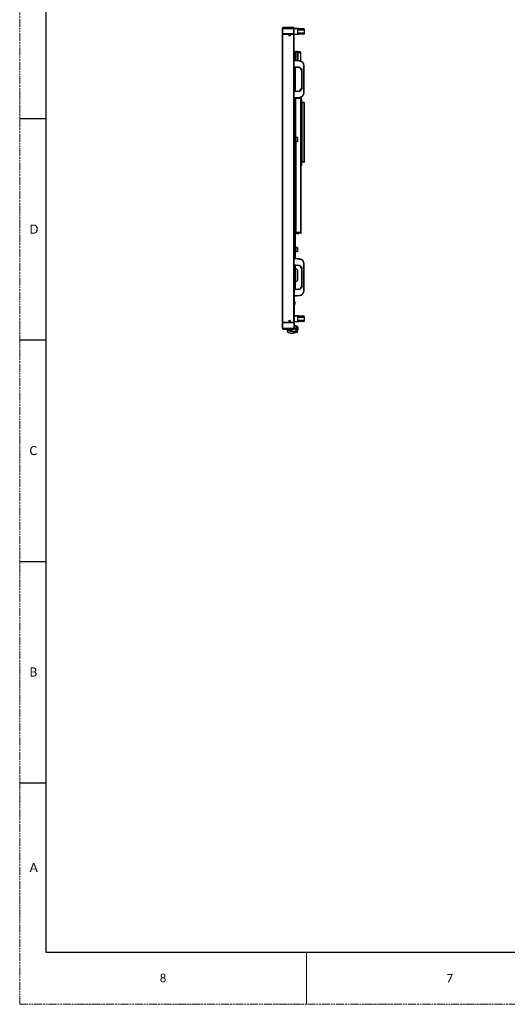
# Model space of a CAD drawing. Header units: millimetres. Extents: x -7199 to 1146, y -2825 to 3623.
# Tile 1 of 35: x -7199 to -5425, y -2825 to 759. Entities that reach past the tile are written whole.
import ezdxf

# ---------------------------------------------------------------- set-up
doc = ezdxf.new("R2010")
doc.units = ezdxf.units.MM
doc.header["$LTSCALE"] = 65.395
doc.linetypes.add('PHANTOM', pattern=[0.8, 0.45, -0.05, 0.1, -0.05, 0.1, -0.05])
doc.layers.get('0').update_dxf_attribs({"linetype": 'CONTINUOUS'})
for name, color, linetype in [('00_COMPONENTS', 7, 'CONTINUOUS'), ('02___PRT_ALL_AXES', 7, 'CONTINUOUS'), ('06___PRT_ALL_SURFS', 7, 'CONTINUOUS')]:
    doc.layers.add(name, color=color, linetype=linetype)
doc.styles.get("Standard").update_dxf_attribs({"font": 'calibril.ttf'})

msp = doc.modelspace()

# ---------------------------------------------------------------- linework, layer by layer
at = {"color": 7, "linetype": 'PHANTOM', "lineweight": 0}
for q in [(-7198.7, 3623.1), (1145.6, -2824.8)]:
    msp.add_line((-7198.7, -2824.8), q, dxfattribs=at)
msp.add_line((-7103.9, 3433.5), (-7103.9, -2635.1))
at = {"linetype": 'Continuous'}
for p, q in [((-6241.4, 706.7), (-6241.4, 731.2)), ((-6241.4, 731.2), (-6201.8, 731.2)), ((-6241.4, 726.7), (-6201.8, 726.7)), ((-6201.8, 706.7), (-6201.8, 731.2)), ((-6200.8, 728.4), (-6165.2, 725.9)), ((-6200.8, 726.9), (-6180.2, 725.5)), ((-6187.2, 708.8), (-6187.2, 722.6)), ((-6187.2, 722.6), (-6164.1, 722.6)), ((-6186.8, 709.3), (-6186.8, 722.1)), ((-6186.8, 722.1), (-6164.7, 722.1)), ((-6180.2, 725.5), (-6180.2, 722.6)), ((-6180.2, 725.5), (-6163.8, 724.4)), ((-6164.6, 722.1), (-6164.6, 709.3)), ((-6164.1, 722.6), (-6164.1, 708.8)), ((-6163.8, 724.4), (-6163.8, 706.9)), ((-6201.8, 706.7), (-6241.4, 706.7)), ((-6241.4, -343), (-6241.4, 706.2)), ((-6241.4, 706.2), (-6201.8, 706.2)), ((-6221.6, 706.7), (-6221.6, 706.2)), ((-6220.6, 706.2), (-6220.6, 706.7)), ((-6218, 702.2), (-6218, 701.1)), ((-6217.5, 702.9), (-6217.5, 700.5)), ((-6201.8, -343), (-6201.8, 706.2)), ((-6180.2, 705.9), (-6200.8, 704.4)), ((-6165.2, 705.4), (-6200.8, 702.9)), ((-6164.1, 708.8), (-6187.2, 708.8)), ((-6164.7, 709.3), (-6186.8, 709.3)), ((-6180.2, 708.8), (-6180.2, 705.9)), ((-6163.8, 706.9), (-6180.2, 705.9)), ((-6164.3, 706.9), (-6165.2, 706.8)), ((-6180.2, 608.6), (-6200.8, 610.4)), ((-6198.3, 610.2), (-6198.3, 638.1)), ((-6188.8, 643.1), (-6194.1, 642.6)), ((-6188.8, 639.1), (-6194.1, 638.6)), ((-6194.1, 609.9), (-6194.1, 638.6)), ((-6188.8, 609.4), (-6188.8, 643.1)), ((-6188.3, 642.6), (-6188.8, 642.6)), ((-6188.3, 639.2), (-6188.8, 639.2)), ((-6188.3, 609.3), (-6188.3, 643.1)), ((-6188.3, 643.1), (-6180.9, 642.5)), ((-6188.3, 639.2), (-6187.6, 639.1)), ((-6187.6, 639.1), (-6187.6, 609.3)), ((-6177.3, 638.5), (-6177.3, 608.1)), ((-6180.2, 607.1), (-6200.8, 608.9)), ((-6200.8, 588.4), (-6200.8, 589.3)), ((-6200.8, 588), (-6184.5, 586.5)), ((-6200.8, 586.4), (-6184.7, 585)), ((-6165.2, 493.2), (-6165.2, 590.7)), ((-6165.2, 590.7), (-6163.8, 590.7)), ((-6163.8, 493.2), (-6163.8, 590.7)), ((-6173.8, 573.1), (-6173.8, 510.8)), ((-6172.2, 573.1), (-6173.8, 573.1)), ((-6172.2, 573.1), (-6172.2, 510.8)), ((-6172.2, 510.8), (-6173.8, 510.8)), ((-6184.7, 498.8), (-6200.8, 497.4)), ((-6184.5, 497.3), (-6200.8, 495.9)), ((-6200.8, 474.9), (-6180.2, 476.7)), ((-6200.8, 473.4), (-6180.2, 475.2)), ((-6195.7, 473.9), (-6195.7, 345.1)), ((-6176.4, 472.1), (-6195.7, 472.1)), ((-6194.7, 329.6), (-6194.7, 473.1)), ((-6176.4, 473.1), (-6194.7, 473.1)), ((-6176.4, -16.5), (-6176.4, 473.1)), ((-6174.4, -16.5), (-6174.4, 471.1)), ((-6173.6, 469.9), (-6174.4, 469.9)), ((-6173.6, 466.9), (-6174.4, 466.9)), ((-6173.6, 469.9), (-6173.6, 227.1)), ((-6165.2, 493.2), (-6163.8, 493.2)), ((-6164.8, 456), (-6173.6, 456)), ((-6172.8, 456.3), (-6172.8, 457.1)), ((-6164.8, 457.1), (-6172.8, 457.1)), ((-6164.8, 456.3), (-6172.8, 456.3)), ((-6172.8, 456), (-6172.8, 241)), ((-6164.8, 456.3), (-6164.8, 457.1)), ((-6164.8, 456), (-6164.8, 241)), ((-6163.2, 241.5), (-6163.2, 455.5)), ((-6196.6, 345.1), (-6195.6, 345.1)), ((-6196.6, 325.1), (-6195.6, 325.1)), ((-6195.6, -110.7), (-6195.6, 345.1)), ((-6188.7, 329.6), (-6195.6, 329.6)), ((-6189.7, 313.6), (-6189.7, 329.6)), ((-6188.7, 329.6), (-6188.7, 313.6)), ((-6188.7, 313.6), (-6195.6, 313.6)), ((-6194.7, 313.6), (-6194.7, -16.5)), ((-6173.6, 230.1), (-6174.4, 230.1)), ((-6173.6, 227.1), (-6174.4, 227.1)), ((-6164.8, 241), (-6173.6, 241)), ((-6172.8, 240.7), (-6172.8, 239.9)), ((-6164.8, 240.7), (-6172.8, 240.7)), ((-6164.8, 239.9), (-6172.8, 239.9)), ((-6164.8, 240.7), (-6164.8, 239.9)), ((-6174.4, -16.5), (-6195.6, -16.5)), ((-6176.4, -17.5), (-6195.6, -17.5)), ((-6176.4, -18.5), (-6195.6, -18.5)), ((-6195.6, -19), (-6182.9, -19)), ((-6194.4, -20.7), (-6194.4, -20.7)), ((-6191.8, -20), (-6191.8, -20)), ((-6189, -19.6), (-6189, -19.7)), ((-6186.9, -19.4), (-6186.8, -19)), ((-6186.7, -19.4), (-6186.9, -19.4)), ((-6186.9, -19.4), (-6186.9, -19.6)), ((-6186.7, -19.4), (-6186.6, -19)), ((-6182.9, -16.5), (-6182.9, -17.5)), ((-6182.9, -18.5), (-6182.9, -19)), ((-6182.4, -17.5), (-6182.4, -16.5)), ((-6176.4, -16.5), (-6176.4, -17.5)), ((-6176.4, -18.5), (-6176.4, -17.5)), ((-6188.7, -70.4), (-6195.6, -70.4)), ((-6189.7, -86.4), (-6189.7, -70.4)), ((-6188.7, -70.4), (-6188.7, -86.4)), ((-6196.6, -94.9), (-6195.6, -94.9)), ((-6188.7, -86.4), (-6195.6, -86.4)), ((-6180.2, -112.1), (-6200.8, -110.3)), ((-6180.2, -113.6), (-6200.8, -111.8)), ((-6200.8, -132.7), (-6184.5, -134.2)), ((-6200.8, -134.3), (-6184.7, -135.7)), ((-6165.2, -130), (-6163.8, -130)), ((-6165.2, -227.5), (-6165.2, -130)), ((-6163.8, -227.5), (-6163.8, -130)), ((-6188.9, -152.5), (-6196.6, -144.7)), ((-6188.9, -152.5), (-6196.6, -144.7)), ((-6188.9, -153.2), (-6196.6, -145.4)), ((-6189.2, -152.9), (-6188.9, -152.5)), ((-6188.9, -152.5), (-6188.9, -152.5)), ((-6188.9, -153.2), (-6188.9, -189.6)), ((-6188.3, -188.9), (-6188.3, -153.9)), ((-6172.2, -147.6), (-6173.8, -147.6)), ((-6173.8, -147.6), (-6173.8, -209.9)), ((-6172.2, -147.6), (-6172.2, -209.9)), ((-6188.9, -189.6), (-6196.6, -197.4)), ((-6188.9, -190.3), (-6196.6, -198.1)), ((-6189.2, -190), (-6188.9, -190.3)), ((-6172.2, -209.9), (-6173.8, -209.9)), ((-6184.7, -221.9), (-6200.8, -223.3)), ((-6184.5, -223.4), (-6200.8, -224.8)), ((-6200.8, -225.2), (-6200.8, -226.1)), ((-6200.8, -245.8), (-6180.2, -244)), ((-6200.8, -247.3), (-6180.2, -245.5)), ((-6165.2, -227.5), (-6163.8, -227.5)), ((-6200.5, -270.2), (-6200.8, -270.2)), ((-6200.5, -275.2), (-6200.8, -275.2)), ((-6200.5, -270.2), (-6200.5, -275.2)), ((-6199.7, -278.1), (-6199.7, -267.2)), ((-6198.3, -266.9), (-6199.2, -266.9)), ((-6199.2, -278.4), (-6199.2, -266.9)), ((-6198.3, -278.4), (-6199.2, -278.4)), ((-6198.3, -278.4), (-6198.3, -266.9)), ((-6198, -278.3), (-6198, -267)), ((-6197.7, -277.9), (-6197.7, -267.4)), ((-6197.6, -267.7), (-6197.6, -277.6)), ((-6200.8, -317.3), (-6165.2, -319.8)), ((-6200.8, -318.8), (-6180.2, -320.2)), ((-6180.2, -320.2), (-6163.8, -321.3)), ((-6180.2, -320.2), (-6180.2, -323.1)), ((-6163.8, -321.3), (-6163.8, -338.8)), ((-6241.4, -343), (-6201.8, -343)), ((-6201.8, -343.5), (-6241.4, -343.5)), ((-6241.4, -368), (-6241.4, -343.5)), ((-6220.6, -343.5), (-6220.6, -343)), ((-6218, -338), (-6218, -339.1)), ((-6217.5, -337.3), (-6217.5, -339.7)), ((-6201.8, -343.5), (-6201.8, -368)), ((-6180.2, -339.8), (-6200.8, -341.3)), ((-6165.2, -340.3), (-6200.8, -342.8)), ((-6191.4, -356.1), (-6200.8, -356.1)), ((-6199.8, -356.1), (-6199.8, -367.1)), ((-6199.5, -356.1), (-6199.5, -367.1)), ((-6192, -367.1), (-6192, -356.1)), ((-6191.4, -356.1), (-6191.4, -372)), ((-6187.2, -323.1), (-6164.1, -323.1)), ((-6187.2, -336.9), (-6187.2, -323.1)), ((-6164.1, -336.9), (-6187.2, -336.9)), ((-6186.8, -323.6), (-6164.7, -323.6)), ((-6186.8, -336.4), (-6186.8, -323.6)), ((-6164.7, -336.4), (-6186.8, -336.4)), ((-6180.2, -336.9), (-6180.2, -339.8)), ((-6163.8, -338.8), (-6180.2, -339.8)), ((-6164.6, -323.6), (-6164.6, -336.4)), ((-6164.1, -323.1), (-6164.1, -336.9)), ((-6241.4, -363.5), (-6201.8, -363.5)), ((-6241.4, -368), (-6201.8, -368)), ((-6224.4, -377.7), (-6224.9, -368)), ((-6224.4, -369.6), (-6224.5, -369.8)), ((-6224.4, -369.6), (-6224.4, -368)), ((-6189.4, -379.6), (-6202.8, -379.6)), ((-6202.8, -379.6), (-6202.8, -379.6)), ((-6199.8, -359.1), (-6200.8, -359.1)), ((-6199.8, -364.1), (-6200.8, -364.1)), ((-6200.8, -367.1), (-6200.8, -366.2)), ((-6191.4, -367.1), (-6200.8, -367.1)), ((-6198, -374.9), (-6198, -376.2)), ((-6198, -376.2), (-6198, -376.5)), ((-6197.4, -369.2), (-6197.4, -367.1)), ((-6197.4, -369.2), (-6192.4, -369.2)), ((-6197, -375), (-6197, -375)), ((-6192.4, -367.1), (-6192.4, -372)), ((-6192.4, -368.1), (-6191.4, -368.1)), ((-6191.4, -369), (-6192.4, -369)), ((-6191.5, -372), (-6192.4, -372)), ((-6191.7, -374.7), (-6192.1, -375)), ((-6191.8, -376.5), (-6191.8, -376.6)), ((-6189.2, -376.9), (-6191.8, -377.3)), ((-6190.9, -358.5), (-6191.5, -375)), ((-6191.5, -374.3), (-6191.5, -372)), ((-6191.5, -375), (-6191.5, -376.7)), ((-6191.5, -376.3), (-6191.5, -376.3)), ((-6188.4, -358.5), (-6191.4, -358.5)), ((-6191.4, -364.8), (-6191.1, -364.8)), ((-6191.4, -365.5), (-6191.1, -365.5)), ((-6188.3, -359.6), (-6190.9, -359.6)), ((-6189.2, -376.9), (-6188.3, -359.6)), ((-6188.4, -378.6), (-6187.4, -359.6)), ((-6187.5, -369.7), (-6187.3, -365.2)), ((-6187.5, -369.7), (-6187.5, -370.9)), ((-6187.5, -370.9), (-6187.5, -369.7)), ((-6187.3, -365.2), (-6187.1, -360)), ((-6187.3, -364.9), (-6187.3, -363.7)), ((-6187.2, -360.9), (-6187.1, -360.2)), ((-6186.7, -360.2), (-6186.7, -370.2))]:
    msp.add_line(p, q, dxfattribs=at)
at = {"color": 7, "linetype": 'Continuous'}
for p, q in [((-7198.7, 399.2), (-7103.9, 399.2)), ((-7198.7, -406.8), (-7103.9, -406.8)), ((-7198.7, -1212.8), (-7103.9, -1212.8)), ((-7198.7, -2018.8), (-7103.9, -2018.8)), ((-7103.9, -2635.1), (1050.8, -2635.1))]:
    msp.add_line(p, q, dxfattribs=at)
at = {"color": 7, "linetype": 'Continuous', "lineweight": 0}
msp.add_line((-6155.7, -2635.1), (-6155.7, -2824.8), dxfattribs=at)
at = {"linetype": 'Continuous'}
for points in [[(-6180.2, 725.5), (-6178.7, 725.4), (-6177.3, 725.3)], [(-6177.2, 706.1), (-6178.7, 706), (-6180.2, 705.9)], [(-6163.8, 706.9), (-6163.8, 706.9), (-6164, 706.9)], [(-6180.2, -320.2), (-6178.7, -320.3), (-6177.3, -320.4), (-6175.9, -320.5), (-6173.2, -320.6)], [(-6173.2, -320.6), (-6171.9, -320.7), (-6170.7, -320.8), (-6169.6, -320.9), (-6168.6, -320.9), (-6167.6, -321), (-6166.8, -321.1), (-6166, -321.1), (-6165.3, -321.1), (-6164.8, -321.2)], [(-6177.2, -339.6), (-6178.7, -339.7), (-6180.2, -339.8)], [(-6163.8, -338.8), (-6163.8, -338.8), (-6164, -338.8)], [(-6187.3, -363.7), (-6187.2, -363.4), (-6187.2, -363), (-6187.2, -362.7), (-6187.2, -362.3), (-6187.2, -361.7)], [(-6187.2, -361.7), (-6187.2, -361.4), (-6187.2, -361.1), (-6187.2, -360.9)]]:
    msp.add_lwpolyline(points, dxfattribs=at)
for centre, radius in [((-6216.6, 701.7), 3), ((-6216.6, 701.7), 1.6), ((-6216.6, 701.7), 1.5), ((-6216.6, -338.5), 3), ((-6216.6, -338.5), 1.6), ((-6216.6, -338.5), 1.5)]:
    msp.add_circle(centre, radius, dxfattribs=at)
for centre, radius, start, end in [((-6165.3, 724.4), 1.5, 0, 86), ((-6164.7, 722.6), 0.529, 270.0122, 282.0967), ((-6165.3, 706.9), 1.5, 274, 360), ((-6164.7, 708.8), 0.529, 77.9033, 89.9878), ((-6193.8, 638.1), 4.5, 95, 180), ((-6194.2, 610.7), 28, 93.285, 93.5499), ((-6181.3, 638.5), 4, 0, 85), ((-6185.8, 573.1), 12, 0, 85), ((-6181.8, 590.7), 18, 0, 85), ((-6185.8, 510.8), 12, 275, 0), ((-6194.7, 474.1), 2, 240, 270), ((-6194.7, 474.1), 1, 191.6564, 270), ((-6181.8, 493.2), 18, 275, 0), ((-6176.4, 471.1), 2, 0, 90), ((-6176.4, 471.1), 1, 54.2081, 90), ((-6172.8, 457.9), 0.8, 180, 270), ((-6172.8, 457.9), 1.6, 240, 270), ((-6164.8, 455.5), 1.6, 0, 90), ((-6164.8, 455.5), 0.8, 27.1968, 90), ((-6172.8, 239.1), 1.6, 90, 120), ((-6172.8, 239.1), 0.8, 90, 180), ((-6164.8, 241.5), 1.6, 270, 0), ((-6164.8, 241.5), 0.8, 270, 332.8032), ((-6187.6, -41.5), 22.2, 88.1626, 111.3925), ((-6187.6, -41.5), 22, 88.1626, 111.5975), ((-6187.6, -41.5), 21.9, 108.1352, 111.6047), ((-6187.6, -41.5), 21.9, 93.6981, 101.08), ((-6186.9, -19.4), 0.2, 268.1626, 358.3145), ((-6182.9, -18.5), 0.5, 270, 0), ((-6176.4, -16.5), 2, 270, 0), ((-6176.4, -16.5), 1, 270, 0), ((-6185.8, -147.6), 12, 0, 85), ((-6181.8, -130), 18, 0, 85), ((-6190.3, -153.9), 2, 0, 45), ((-6190.3, -153.9), 2, 0, 45), ((-6190.3, -188.9), 2, 315, 0), ((-6185.8, -209.9), 12, 275, 0), ((-6181.8, -227.5), 18, 275, 0), ((-6185.6, -272.7), 15.1, 158.9375, 170.4753), ((-6185.6, -272.7), 15.1, 189.5247, 201.0625), ((-6199.2, -267.4), 0.5, 90, 158.9375), ((-6199.2, -277.9), 0.5, 201.0625, 270), ((-6198.3, -267.2), 0.3, 38.7877, 90), ((-6198.3, -278.1), 0.3, 270, 321.2123), ((-6205, -272.7), 9, 35.5145, 38.7877), ((-6205, -272.7), 9, 321.2123, 324.4855), ((-6198.1, -267.7), 0.5, 0, 35.5145), ((-6198.1, -277.6), 0.5, 324.4855, 0), ((-6165.3, -321.3), 1.5, 0, 86), ((-6165.3, -338.8), 1.5, 274, 360), ((-6164.7, -323.1), 0.529, 270.0122, 282.0967), ((-6164.7, -336.9), 0.529, 77.9033, 89.9878), ((-6569.4, -392.5), 345.5, 3.3109, 3.774), ((-6194.4, -306.4), 70.2, 244.6615, 267.0572), ((-6194.4, -306.3), 70, 244.694, 267.0561), ((-6224.1, -377.7), 0.3, 183, 239.2745), ((-6193.8, -306.7), 68.4, 243.8147, 245.1199), ((-6193.7, -306.6), 68.5, 245.1197, 245.4383), ((-6193.7, -306.5), 68.5, 245.4385, 247.1299), ((-6193.7, -306.5), 68.6, 247.1298, 247.3304), ((-6193.7, -306.5), 68.6, 247.3305, 248.9959), ((-6193.7, -306.4), 68.6, 248.9959, 249.1602), ((-6193.7, -306.4), 68.6, 249.1602, 250.8638), ((-6193.7, -306.5), 68.6, 250.8639, 251.1745), ((-6193.7, -306.5), 68.5, 251.1744, 252.8468), ((-6193.7, -306.5), 68.5, 252.8536, 266.4432), ((-6193.7, -306.4), 68.6, 266.4474, 267.2144), ((-6196.2, -382.6), 3, 90, 112.7584), ((-6193.7, -306.6), 68.5, 267.2594, 271.8924), ((-6191.8, -376.2), 0.3, 274.7843, 356.9998), ((-6191.8, -376.3), 0.3, 276.6712, 356.9996), ((-6191.4, -376.2), 0.532, 222.7874, 233.4219), ((-6192, -374.3), 0.5, 303.6901, 0), ((-6191.8, -376.3), 0.3, 292.0725, 357.0081), ((-6189.4, -378.6), 1, 270, 357), ((-6188.4, -359.5), 1, 357, 90), ((-6187.5, -371.4), 0.5, 90, 177), ((-6187, -359), 0.5, 200.1038, 248.4275), ((-6187.5, -370.2), 0.75, 270, 0), ((-6187.5, -360.2), 0.75, 0, 68.4275)]:
    msp.add_arc(centre, radius, start, end, dxfattribs=at)
for points, knots in [([(-6186.8, 722.1), (-6186.8, 722.1), (-6186.8, 722.1), (-6186.8, 722.2), (-6186.9, 722.2), (-6186.9, 722.3), (-6187.1, 722.4), (-6187.2, 722.5), (-6187.2, 722.6)], [0, 0, 0, 0, 0.037547, 0.118227, 0.23063, 0.364321, 0.669672, 1, 1, 1, 1]), ([(-6180.2, 727), (-6180.2, 727), (-6180.2, 726.9), (-6180.2, 726.9), (-6180.2, 726.7), (-6180.1, 726.5), (-6180.1, 726.3), (-6180.2, 726), (-6180.2, 725.7), (-6180.2, 725.5)], [0, 0, 0, 0, 0.025354, 0.08381, 0.176267, 0.299838, 0.449934, 0.621041, 1, 1, 1, 1]), ([(-6180.2, 722.6), (-6180.2, 722.5), (-6180.2, 722.4), (-6180.2, 722.3), (-6180.2, 722.2), (-6180.2, 722.1), (-6180.2, 722.1), (-6180.2, 722.1), (-6180.2, 722.1)], [0, 0, 0, 0, 0.378484, 0.699843, 0.823435, 0.916104, 0.974608, 1, 1, 1, 1]), ([(-6164.6, 722.1), (-6164.5, 722.1), (-6164.3, 722.3), (-6164.1, 722.5), (-6164.1, 722.6)], [0, 0, 0, 0, 0.546839, 1, 1, 1, 1]), ([(-6186.8, 709.3), (-6186.8, 709.3), (-6186.8, 709.3), (-6186.8, 709.2), (-6186.9, 709.2), (-6186.9, 709.1), (-6187.1, 708.9), (-6187.2, 708.8), (-6187.2, 708.8)], [0, 0, 0, 0, 0.037547, 0.118227, 0.23063, 0.364321, 0.669672, 1, 1, 1, 1]), ([(-6180.2, 708.8), (-6180.2, 708.8), (-6180.2, 709), (-6180.2, 709.1), (-6180.2, 709.2), (-6180.2, 709.2), (-6180.2, 709.3), (-6180.2, 709.3), (-6180.2, 709.3)], [0, 0, 0, 0, 0.378484, 0.699843, 0.823435, 0.916104, 0.974608, 1, 1, 1, 1]), ([(-6180.2, 704.4), (-6180.2, 704.4), (-6180.2, 704.4), (-6180.2, 704.5), (-6180.2, 704.6), (-6180.1, 704.8), (-6180.1, 705.1), (-6180.2, 705.4), (-6180.2, 705.7), (-6180.2, 705.9)], [0, 0, 0, 0, 0.025354, 0.08381, 0.176267, 0.299838, 0.449934, 0.621041, 1, 1, 1, 1]), ([(-6164.6, 709.3), (-6164.5, 709.2), (-6164.3, 709.1), (-6164.1, 708.9), (-6164.1, 708.8)], [0, 0, 0, 0, 0.546839, 1, 1, 1, 1]), ([(-6198.3, 638.1), (-6198.3, 638.2), (-6198.2, 638.2), (-6198.2, 638.2), (-6198.2, 638.2), (-6198.1, 638.3), (-6197.9, 638.3), (-6197.6, 638.4), (-6197.3, 638.5), (-6196.7, 638.5), (-6196.3, 638.6), (-6195.9, 638.6)], [0, 0, 0, 0, 0.01477, 0.033064, 0.057666, 0.089375, 0.174605, 0.288936, 0.431058, 0.598831, 1, 1, 1, 1]), ([(-6195.8, 638.6), (-6195.7, 638.6), (-6195.1, 638.6), (-6194.6, 638.6), (-6194.1, 638.6)], [0, 0, 0, 0, 0.238257, 1, 1, 1, 1]), ([(-6194.3, 640.6), (-6194.3, 640.9), (-6194.3, 641.3), (-6194.3, 641.8), (-6194.3, 642.1), (-6194.3, 642.3), (-6194.2, 642.4), (-6194.2, 642.5), (-6194.2, 642.6), (-6194.2, 642.6), (-6194.1, 642.6)], [0, 0, 0, 0, 0.40542, 0.574801, 0.718061, 0.832919, 0.917778, 0.948776, 0.972312, 1, 1, 1, 1]), ([(-6194.1, 638.6), (-6194.2, 638.8), (-6194.2, 639.5), (-6194.3, 640.1), (-6194.3, 640.6)], [0, 0, 0, 0, 0.260789, 1, 1, 1, 1]), ([(-6187.6, 643.1), (-6187.6, 643.1), (-6187.6, 643.1), (-6187.6, 643), (-6187.6, 643), (-6187.5, 642.9), (-6187.5, 642.7), (-6187.5, 642.4), (-6187.5, 641.9), (-6187.5, 641.3), (-6187.5, 640.6), (-6187.6, 639.9), (-6187.6, 639.4), (-6187.6, 639.1)], [0, 0, 0, 0, 0.009674, 0.01693, 0.02619, 0.051085, 0.08464, 0.176984, 0.300374, 0.450348, 0.621324, 0.806865, 1, 1, 1, 1]), ([(-6187.6, 639.1), (-6186.9, 639.1), (-6185.4, 639), (-6183.3, 638.9), (-6181.5, 638.8), (-6180, 638.7), (-6178.9, 638.6), (-6178.2, 638.6), (-6177.9, 638.6), (-6177.6, 638.5), (-6177.4, 638.5), (-6177.3, 638.5), (-6177.3, 638.5), (-6177.3, 638.5)], [0, 0, 0, 0, 0.216817, 0.420469, 0.600873, 0.749932, 0.863532, 0.906854, 0.941458, 0.96768, 0.985905, 0.996543, 1, 1, 1, 1]), ([(-6184.5, 586.5), (-6184.5, 586.3), (-6184.5, 586.1), (-6184.6, 585.7), (-6184.6, 585.5), (-6184.6, 585.3), (-6184.7, 585.2), (-6184.7, 585.1), (-6184.7, 585), (-6184.7, 585)], [0, 0, 0, 0, 0.379516, 0.551228, 0.701945, 0.825995, 0.918612, 0.976634, 1, 1, 1, 1]), ([(-6184.5, 586.5), (-6182.8, 586.4), (-6179.5, 585.5), (-6175.5, 582.4), (-6172.8, 578.1), (-6172.2, 574.7), (-6172.2, 573.1)], [0, 0, 0, 0, 0.24972, 0.499602, 0.749704, 1, 1, 1, 1]), ([(-6180.2, 607.1), (-6180.2, 607.3), (-6180.2, 607.6), (-6180.2, 608), (-6180.1, 608.2), (-6180.1, 608.4), (-6180.2, 608.5), (-6180.2, 608.6), (-6180.2, 608.6), (-6180.2, 608.6)], [0, 0, 0, 0, 0.380393, 0.552089, 0.702622, 0.826415, 0.918791, 0.976653, 1, 1, 1, 1]), ([(-6165.2, 590.7), (-6165.2, 592.7), (-6165.9, 596.8), (-6169.2, 602.1), (-6174.2, 605.8), (-6178.2, 607), (-6180.2, 607.1)], [0, 0, 0, 0, 0.250247, 0.500356, 0.750254, 1, 1, 1, 1]), ([(-6172.2, 510.8), (-6172.2, 509.1), (-6172.8, 505.8), (-6175.5, 501.5), (-6179.5, 498.4), (-6182.8, 497.5), (-6184.5, 497.3)], [0, 0, 0, 0, 0.250247, 0.500342, 0.750231, 1, 1, 1, 1]), ([(-6184.5, 497.3), (-6184.5, 497.5), (-6184.5, 497.8), (-6184.6, 498.2), (-6184.6, 498.4), (-6184.6, 498.6), (-6184.7, 498.7), (-6184.7, 498.8), (-6184.7, 498.8), (-6184.7, 498.8)], [0, 0, 0, 0, 0.379516, 0.551228, 0.701945, 0.825995, 0.918612, 0.976634, 1, 1, 1, 1]), ([(-6180.2, 476.7), (-6178.2, 476.9), (-6174.2, 478), (-6169.2, 481.8), (-6165.9, 487), (-6165.2, 491.1), (-6165.2, 493.2)], [0, 0, 0, 0, 0.249724, 0.499618, 0.749728, 1, 1, 1, 1]), ([(-6180.2, 476.7), (-6180.2, 476.5), (-6180.2, 476.3), (-6180.2, 475.9), (-6180.1, 475.7), (-6180.1, 475.5), (-6180.2, 475.4), (-6180.2, 475.3), (-6180.2, 475.2), (-6180.2, 475.2)], [0, 0, 0, 0, 0.380393, 0.552089, 0.702622, 0.826415, 0.918791, 0.976653, 1, 1, 1, 1]), ([(-6176.4, 472.1), (-6176.3, 472.1), (-6176.1, 472), (-6175.9, 471.9), (-6175.8, 471.9)], [0, 0, 0, 0, 0.253149, 1, 1, 1, 1]), ([(-6175.8, 471.9), (-6175.6, 471.8), (-6175.3, 471.7), (-6175, 471.6), (-6174.8, 471.5), (-6174.6, 471.4), (-6174.5, 471.3), (-6174.4, 471.2), (-6174.4, 471.1), (-6174.4, 471.1)], [0, 0, 0, 0, 0.358062, 0.514777, 0.65236, 0.768735, 0.86331, 0.938106, 1, 1, 1, 1]), ([(-6164.8, 456), (-6164.7, 456), (-6164.5, 455.9), (-6164.2, 455.9), (-6164.1, 455.9)], [0, 0, 0, 0, 0.258138, 1, 1, 1, 1]), ([(-6164.1, 455.9), (-6163.9, 455.8), (-6163.8, 455.8), (-6163.5, 455.7), (-6163.4, 455.7), (-6163.3, 455.6), (-6163.2, 455.6), (-6163.2, 455.5), (-6163.2, 455.5)], [0, 0, 0, 0, 0.382214, 0.544563, 0.684082, 0.798922, 0.888394, 1, 1, 1, 1]), ([(-6164.8, 241), (-6164.7, 241), (-6164.5, 241), (-6164.2, 241.1), (-6164.1, 241.1)], [0, 0, 0, 0, 0.258138, 1, 1, 1, 1]), ([(-6164.1, 241.1), (-6163.9, 241.1), (-6163.8, 241.2), (-6163.5, 241.3), (-6163.4, 241.3), (-6163.3, 241.3), (-6163.2, 241.4), (-6163.2, 241.4), (-6163.2, 241.5)], [0, 0, 0, 0, 0.382214, 0.544563, 0.684082, 0.798922, 0.888394, 1, 1, 1, 1]), ([(-6176.4, -17.5), (-6176.2, -17.4), (-6176, -17.3), (-6175.7, -17.1), (-6175.5, -16.9), (-6175.4, -16.8), (-6175.4, -16.6), (-6175.4, -16.6), (-6175.4, -16.5)], [0, 0, 0, 0, 0.312601, 0.592696, 0.71328, 0.819587, 0.913512, 1, 1, 1, 1]), ([(-6176.4, -17.5), (-6176.3, -17.5), (-6176.1, -17.4), (-6175.9, -17.4), (-6175.8, -17.3)], [0, 0, 0, 0, 0.253135, 1, 1, 1, 1]), ([(-6184.5, -134.2), (-6184.5, -134.4), (-6184.5, -134.6), (-6184.6, -135), (-6184.6, -135.2), (-6184.6, -135.4), (-6184.7, -135.5), (-6184.7, -135.6), (-6184.7, -135.7), (-6184.7, -135.7)], [0, 0, 0, 0, 0.379516, 0.551228, 0.701945, 0.825995, 0.918612, 0.976634, 1, 1, 1, 1]), ([(-6184.5, -134.2), (-6182.8, -134.3), (-6179.5, -135.2), (-6175.5, -138.3), (-6172.8, -142.6), (-6172.2, -146), (-6172.2, -147.6)], [0, 0, 0, 0, 0.249719, 0.499601, 0.749703, 1, 1, 1, 1]), ([(-6180.2, -113.6), (-6180.2, -113.4), (-6180.2, -113.1), (-6180.2, -112.7), (-6180.1, -112.5), (-6180.1, -112.3), (-6180.2, -112.2), (-6180.2, -112.1), (-6180.2, -112.1), (-6180.2, -112.1)], [0, 0, 0, 0, 0.380393, 0.552089, 0.702622, 0.826415, 0.918791, 0.976653, 1, 1, 1, 1]), ([(-6165.2, -130), (-6165.2, -128), (-6165.9, -123.9), (-6169.2, -118.6), (-6174.2, -114.9), (-6178.2, -113.7), (-6180.2, -113.6)], [0, 0, 0, 0, 0.250247, 0.500356, 0.750254, 1, 1, 1, 1]), ([(-6188.9, -153.2), (-6188.8, -153.3), (-6188.6, -153.4), (-6188.5, -153.5), (-6188.3, -153.7), (-6188.3, -153.9), (-6188.3, -153.9)], [0, 0, 0, 0, 0.320516, 0.589148, 0.809983, 1, 1, 1, 1]), ([(-6188.9, -189.6), (-6188.8, -189.6), (-6188.6, -189.5), (-6188.5, -189.3), (-6188.3, -189.1), (-6188.3, -189), (-6188.3, -188.9)], [0, 0, 0, 0, 0.320516, 0.589148, 0.809983, 1, 1, 1, 1]), ([(-6172.2, -209.9), (-6172.2, -211.6), (-6172.8, -214.9), (-6175.5, -219.2), (-6179.5, -222.3), (-6182.8, -223.2), (-6184.5, -223.4)], [0, 0, 0, 0, 0.250246, 0.500341, 0.750231, 1, 1, 1, 1]), ([(-6184.5, -223.4), (-6184.5, -223.2), (-6184.5, -222.9), (-6184.6, -222.5), (-6184.6, -222.3), (-6184.6, -222.1), (-6184.7, -222), (-6184.7, -221.9), (-6184.7, -221.9), (-6184.7, -221.9)], [0, 0, 0, 0, 0.379516, 0.551228, 0.701945, 0.825995, 0.918612, 0.976634, 1, 1, 1, 1]), ([(-6180.2, -244), (-6178.2, -243.8), (-6174.2, -242.7), (-6169.2, -238.9), (-6165.9, -233.7), (-6165.2, -229.6), (-6165.2, -227.5)], [0, 0, 0, 0, 0.249724, 0.499618, 0.749728, 1, 1, 1, 1]), ([(-6180.2, -244), (-6180.2, -244.2), (-6180.2, -244.4), (-6180.2, -244.8), (-6180.1, -245), (-6180.1, -245.2), (-6180.2, -245.3), (-6180.2, -245.4), (-6180.2, -245.5), (-6180.2, -245.5)], [0, 0, 0, 0, 0.380393, 0.552089, 0.702622, 0.826415, 0.918791, 0.976653, 1, 1, 1, 1]), ([(-6180.2, -318.7), (-6180.2, -318.7), (-6180.2, -318.8), (-6180.2, -318.8), (-6180.2, -319), (-6180.1, -319.2), (-6180.1, -319.4), (-6180.2, -319.7), (-6180.2, -320), (-6180.2, -320.2)], [0, 0, 0, 0, 0.025354, 0.08381, 0.176267, 0.299838, 0.449934, 0.621041, 1, 1, 1, 1]), ([(-6186.8, -323.6), (-6186.8, -323.6), (-6186.8, -323.6), (-6186.8, -323.5), (-6186.9, -323.5), (-6186.9, -323.4), (-6187.1, -323.3), (-6187.2, -323.2), (-6187.2, -323.1)], [0, 0, 0, 0, 0.037547, 0.118227, 0.23063, 0.364321, 0.669672, 1, 1, 1, 1]), ([(-6186.8, -336.4), (-6186.8, -336.4), (-6186.8, -336.4), (-6186.8, -336.5), (-6186.9, -336.5), (-6186.9, -336.6), (-6187.1, -336.8), (-6187.2, -336.9), (-6187.2, -336.9)], [0, 0, 0, 0, 0.037547, 0.118227, 0.23063, 0.364321, 0.669672, 1, 1, 1, 1]), ([(-6180.2, -323.1), (-6180.2, -323.2), (-6180.2, -323.3), (-6180.2, -323.4), (-6180.2, -323.5), (-6180.2, -323.6), (-6180.2, -323.6), (-6180.2, -323.6), (-6180.2, -323.6)], [0, 0, 0, 0, 0.378484, 0.699843, 0.823435, 0.916104, 0.974608, 1, 1, 1, 1]), ([(-6180.2, -336.9), (-6180.2, -336.9), (-6180.2, -336.7), (-6180.2, -336.6), (-6180.2, -336.5), (-6180.2, -336.5), (-6180.2, -336.4), (-6180.2, -336.4), (-6180.2, -336.4)], [0, 0, 0, 0, 0.378484, 0.699843, 0.823435, 0.916104, 0.974608, 1, 1, 1, 1]), ([(-6180.2, -341.3), (-6180.2, -341.3), (-6180.2, -341.3), (-6180.2, -341.2), (-6180.2, -341.1), (-6180.1, -340.9), (-6180.1, -340.6), (-6180.2, -340.3), (-6180.2, -340), (-6180.2, -339.8)], [0, 0, 0, 0, 0.025354, 0.08381, 0.176267, 0.299838, 0.449934, 0.621041, 1, 1, 1, 1]), ([(-6164.6, -323.6), (-6164.5, -323.6), (-6164.3, -323.4), (-6164.1, -323.2), (-6164.1, -323.1)], [0, 0, 0, 0, 0.546839, 1, 1, 1, 1]), ([(-6164.6, -336.4), (-6164.5, -336.5), (-6164.3, -336.6), (-6164.1, -336.8), (-6164.1, -336.9)], [0, 0, 0, 0, 0.546839, 1, 1, 1, 1]), ([(-6224.8, -369.5), (-6224.8, -369.6), (-6224.8, -369.7), (-6224.7, -369.8), (-6224.7, -369.8)], [0, 0, 0, 0, 0.495895, 1, 1, 1, 1]), ([(-6224.8, -369.5), (-6224.8, -369.5), (-6224.8, -369.5), (-6224.8, -369.5), (-6224.8, -369.5), (-6224.7, -369.5), (-6224.6, -369.5), (-6224.5, -369.6), (-6224.4, -369.6), (-6224.4, -369.6)], [0, 0, 0, 0, 0.022177, 0.078285, 0.169777, 0.293634, 0.444984, 0.617689, 1, 1, 1, 1]), ([(-6224.7, -369.8), (-6224.7, -369.8), (-6224.6, -369.8), (-6224.5, -369.8), (-6224.5, -369.8), (-6224.5, -369.8)], [0, 0, 0, 0, 0.29003, 0.620232, 1, 1, 1, 1]), ([(-6224.7, -372.3), (-6224.7, -372.4), (-6224.7, -372.5), (-6224.6, -372.6), (-6224.5, -372.6)], [0, 0, 0, 0, 0.489667, 1, 1, 1, 1]), ([(-6191.8, -376.6), (-6194.5, -376.9), (-6200.1, -377.2), (-6208.4, -376.7), (-6216.6, -375.2), (-6221.9, -373.5), (-6224.5, -372.6)], [0, 0, 0, 0, 0.25, 0.5, 0.75, 1, 1, 1, 1]), ([(-6224.3, -377.9), (-6224.3, -377.9), (-6224.3, -377.9), (-6224.3, -377.8), (-6224.3, -377.7), (-6224.3, -377.6), (-6224.3, -377.4), (-6224.3, -377), (-6224.3, -376.5), (-6224.3, -375.7), (-6224.4, -374.8), (-6224.4, -373.7), (-6224.5, -373), (-6224.5, -372.6)], [0, 0, 0, 0, 0.004228, 0.016886, 0.037892, 0.067123, 0.104423, 0.149614, 0.262923, 0.405607, 0.576456, 0.774676, 1, 1, 1, 1]), ([(-6204.8, -379.6), (-6204.6, -379.6), (-6204, -379.5), (-6203.3, -379.5), (-6202.7, -379.4)], [0, 0, 0, 0, 0.24932, 1, 1, 1, 1]), ([(-6204.8, -379.6), (-6204.6, -379.6), (-6203.9, -379.6), (-6203.3, -379.5), (-6202.7, -379.5)], [0, 0, 0, 0, 0.248743, 1, 1, 1, 1]), ([(-6204.8, -379.6), (-6204.6, -379.6), (-6204, -379.6), (-6203.3, -379.6), (-6202.8, -379.6)], [0, 0, 0, 0, 0.259136, 1, 1, 1, 1]), ([(-6202.8, -379.6), (-6203, -379.6), (-6203.6, -379.6), (-6204.3, -379.6), (-6204.8, -379.6)], [0, 0, 0, 0, 0.247533, 1, 1, 1, 1]), ([(-6202.8, -379.6), (-6202.8, -379.6), (-6202.8, -379.6), (-6202.7, -379.5), (-6202.7, -379.5), (-6202.7, -379.5)], [0, 0, 0, 0, 0.180117, 0.515531, 1, 1, 1, 1]), ([(-6202.8, -379.6), (-6202.3, -379.6), (-6201.3, -379.6), (-6200.1, -379.6), (-6199.1, -379.7), (-6198.5, -379.7), (-6198.1, -379.7), (-6197.9, -379.7), (-6197.7, -379.8), (-6197.6, -379.8), (-6197.5, -379.8), (-6197.4, -379.8), (-6197.4, -379.8), (-6197.4, -379.8), (-6197.4, -379.8), (-6197.4, -379.8), (-6197.3, -379.8), (-6197.3, -379.8)], [0, 0, 0, 0, 0.28846, 0.519804, 0.693117, 0.817226, 0.86424, 0.902837, 0.933995, 0.958504, 0.976977, 0.984097, 0.989866, 0.994319, 0.997482, 0.999372, 1, 1, 1, 1]), ([(-6202.7, -379.4), (-6202.3, -379.4), (-6201.3, -379.2), (-6199.4, -378.9), (-6197.1, -378.4), (-6194.4, -377.6), (-6192.6, -377), (-6191.7, -376.6)], [0, 0, 0, 0, 0.125019, 0.250041, 0.50005, 0.750064, 1, 1, 1, 1]), ([(-6202.7, -379.5), (-6201.8, -379.4), (-6200, -379.3), (-6197.2, -378.8), (-6194.5, -378.2), (-6192.7, -377.7), (-6191.8, -377.4)], [0, 0, 0, 0, 0.249737, 0.499821, 0.749968, 1, 1, 1, 1]), ([(-6202.7, -379.5), (-6202.7, -379.5), (-6202.7, -379.5), (-6202.7, -379.4), (-6202.7, -379.4)], [0, 0, 0, 0, 0.317545, 1, 1, 1, 1]), ([(-6198, -376.2), (-6197.6, -376.2), (-6196.8, -376.3), (-6195.6, -376.3), (-6194.6, -376.3), (-6193.9, -376.3), (-6193.5, -376.3), (-6193, -376.3), (-6192.6, -376.3), (-6192.3, -376.3), (-6192, -376.3), (-6191.9, -376.3), (-6191.7, -376.3), (-6191.7, -376.3), (-6191.6, -376.3), (-6191.6, -376.3), (-6191.5, -376.3), (-6191.5, -376.3), (-6191.5, -376.3)], [0, 0, 0, 0, 0.194319, 0.381241, 0.553679, 0.632382, 0.705054, 0.770995, 0.82957, 0.88021, 0.922423, 0.955797, 0.96906, 0.979997, 0.988579, 0.994781, 0.998591, 1, 1, 1, 1]), ([(-6198, -376.5), (-6197.6, -376.5), (-6196.8, -376.5), (-6195.7, -376.6), (-6194.8, -376.6), (-6194.1, -376.6), (-6193.7, -376.6), (-6193.2, -376.6), (-6192.9, -376.6), (-6192.6, -376.6), (-6192.3, -376.6), (-6192.2, -376.6), (-6192.1, -376.6), (-6192, -376.6), (-6191.9, -376.5), (-6191.9, -376.5), (-6191.8, -376.5), (-6191.8, -376.5), (-6191.8, -376.5), (-6191.8, -376.5), (-6191.8, -376.5), (-6191.8, -376.5)], [0, 0, 0, 0, 0.19418, 0.380978, 0.553367, 0.632084, 0.704789, 0.770781, 0.829416, 0.880117, 0.922386, 0.940225, 0.955805, 0.969084, 0.980031, 0.988616, 0.994813, 0.997011, 0.998607, 0.999602, 1, 1, 1, 1]), ([(-6191.7, -376.6), (-6191.7, -376.6), (-6191.7, -376.6), (-6191.7, -376.6), (-6191.7, -376.7), (-6191.7, -376.7), (-6191.7, -376.7), (-6191.7, -376.8), (-6191.8, -376.9), (-6191.8, -377), (-6191.8, -377.1), (-6191.8, -377.2), (-6191.8, -377.3), (-6191.8, -377.4)], [0, 0, 0, 0, 0.005359, 0.02128, 0.04774, 0.084205, 0.129993, 0.184224, 0.314268, 0.466939, 0.635613, 0.814862, 1, 1, 1, 1]), ([(-6191.5, -376.7), (-6191.5, -376.8), (-6191.6, -376.9), (-6191.7, -377.1), (-6191.7, -377.2), (-6191.8, -377.3)], [0, 0, 0, 0, 0.49889, 0.749435, 1, 1, 1, 1]), ([(-6189.4, -379.6), (-6189.4, -379.6), (-6189.4, -379.6), (-6189.3, -379.5), (-6189.3, -379.3), (-6189.3, -379.1), (-6189.3, -378.8), (-6189.2, -378.4), (-6189.2, -377.9), (-6189.2, -377.4), (-6189.2, -377), (-6189.2, -376.9)], [0, 0, 0, 0, 0.009349, 0.025244, 0.082052, 0.172755, 0.294962, 0.444568, 0.616215, 0.803621, 1, 1, 1, 1]), ([(-6189.2, -376.9), (-6189.2, -376.9), (-6189, -376.9), (-6188.9, -376.9), (-6188.7, -376.9), (-6188.6, -376.9), (-6188.5, -376.9), (-6188.4, -376.9), (-6188.4, -376.9), (-6188.3, -376.9), (-6188.3, -376.9), (-6188.3, -376.9), (-6188.3, -376.9)], [0, 0, 0, 0, 0.198754, 0.387524, 0.559626, 0.709368, 0.831612, 0.922269, 0.95481, 0.978483, 0.993278, 1, 1, 1, 1]), ([(-6188.3, -359.6), (-6188.3, -359.4), (-6188.3, -359.2), (-6188.3, -359), (-6188.3, -358.8), (-6188.4, -358.7), (-6188.4, -358.6), (-6188.4, -358.5), (-6188.4, -358.5), (-6188.4, -358.5), (-6188.4, -358.5)], [0, 0, 0, 0, 0.374376, 0.545443, 0.696364, 0.821043, 0.914604, 0.973784, 0.990397, 1, 1, 1, 1]), ([(-6188.3, -359.6), (-6188.3, -359.6), (-6188.1, -359.6), (-6188, -359.6), (-6187.8, -359.6), (-6187.7, -359.6), (-6187.6, -359.6), (-6187.5, -359.6), (-6187.4, -359.6), (-6187.4, -359.6), (-6187.4, -359.6), (-6187.4, -359.6), (-6187.4, -359.6)], [0, 0, 0, 0, 0.198789, 0.387499, 0.559624, 0.709359, 0.831606, 0.922273, 0.954805, 0.978485, 0.993279, 1, 1, 1, 1]), ([(-6187.5, -369.7), (-6187.5, -369.7), (-6187.6, -369.7), (-6187.8, -369.7), (-6187.9, -369.9), (-6188, -370), (-6188, -370)], [0, 0, 0, 0, 0.277779, 0.539535, 0.778383, 1, 1, 1, 1]), ([(-6187.1, -360), (-6187.2, -360), (-6187.4, -359.8), (-6187.4, -359.7), (-6187.4, -359.6)], [0, 0, 0, 0, 0.511699, 1, 1, 1, 1])]:
    msp.add_open_spline(points, degree=3, knots=knots, dxfattribs=at)
for points in [[(-6191.8, -377.3), (-6191.8, -377.3), (-6191.8, -377.3), (-6191.8, -377.4)], [(-6187.1, -360), (-6187.1, -359.8), (-6187.1, -359.6), (-6187.2, -359.5)]]:
    msp.add_open_spline(points, degree=3, dxfattribs=at)
at = {"layer": '00_COMPONENTS', "linetype": 'Continuous'}
for p, q in [((-6243.4, -364.2), (-6243.4, 727.4)), ((-6241.4, 725.2), (-6243.4, 725.2)), ((-6242.6, 728.2), (-6242.6, -365)), ((-6242.6, 728.2), (-6241.4, 728.2)), ((-6227, 706.7), (-6227, 706.2)), ((-6227, -343), (-6227, -343.5)), ((-6226.4, -343), (-6226.4, -343.5)), ((-6222.1, -343.5), (-6222.1, -343)), ((-6221.6, -343), (-6221.6, -343.5)), ((-6221.4, -343), (-6221.4, -343.5)), ((-6221.1, -343.5), (-6221.1, -343)), ((-6243.4, -362), (-6241.4, -362)), ((-6241.4, -365), (-6242.6, -365))]:
    msp.add_line(p, q, dxfattribs=at)
for centre, start, end in [((-6242.6, 727.4), 90, 180), ((-6242.6, -364.2), 180, 270)]:
    msp.add_arc(centre, 0.8, start, end, dxfattribs=at)
at = {"layer": '02___PRT_ALL_AXES', "linetype": 'Continuous'}
for p, q in [((-6200.8, 729.4), (-6201.8, 729.4)), ((-6200.8, 726.4), (-6201.8, 726.4)), ((-6200.8, 589.3), (-6200.8, 729.4)), ((-6209, 706.2), (-6209, 706.7)), ((-6201.8, 706.2), (-6201.8, 706.7)), ((-6201.8, 589.3), (-6200.8, 589.3)), ((-6201.8, 588.4), (-6200.8, 588.4)), ((-6201.2, 588.7), (-6200.8, 589.1)), ((-6200.8, 588.4), (-6201.2, 588.7)), ((-6200.8, -225.2), (-6200.8, 588.4)), ((-6200.5, 586.4), (-6200.5, 497.5)), ((-6197.2, 585.1), (-6198.3, 586.2)), ((-6197.8, 585.7), (-6197.3, 586.1)), ((-6197.2, 585.1), (-6197.2, 497.7)), ((-6196.6, 497.8), (-6196.6, 584.8)), ((-6200.5, 473.5), (-6200.5, -110.3)), ((-6197.2, 473.7), (-6197.2, -110.6)), ((-6196.6, -110.6), (-6196.6, 473.8)), ((-6200.5, -134.3), (-6200.5, -223.2)), ((-6197.2, -134.6), (-6197.2, -222)), ((-6196.6, -221.6), (-6196.6, -134.6)), ((-6201.8, -225.2), (-6200.8, -225.2)), ((-6201.8, -226.1), (-6200.8, -226.1)), ((-6200.8, -225.2), (-6201.2, -225.6)), ((-6201.2, -225.6), (-6200.8, -226)), ((-6200.8, -226.1), (-6200.8, -366.2)), ((-6197.2, -222), (-6198.3, -223.1)), ((-6197.8, -222.5), (-6197.3, -223)), ((-6209, -343.5), (-6209, -343)), ((-6201.8, -343.5), (-6201.8, -343)), ((-6200.8, -363.2), (-6201.8, -363.2)), ((-6200.8, -366.2), (-6201.8, -366.2)), ((-6187.5, -370.9), (-6187.5, -370.9))]:
    msp.add_line(p, q, dxfattribs=at)
for centre, start, end in [((-6199.8, 590.1), 204.4743, 225), ((-6198.6, 584.8), 0, 41.8814), ((-6199.8, -227), 135, 155.5257), ((-6198.6, -221.6), 318.1186, 0)]:
    msp.add_arc(centre, 2, start, end, dxfattribs=at)
for points in [[(-6197.2, 585.1), (-6197.1, 585.1), (-6197, 585.1), (-6196.8, 585), (-6196.7, 584.9), (-6196.7, 584.9), (-6196.6, 584.8), (-6196.6, 584.8)], [(-6197.2, -222), (-6197.1, -221.9), (-6197, -221.9), (-6196.8, -221.8), (-6196.7, -221.8), (-6196.7, -221.7), (-6196.6, -221.6), (-6196.6, -221.6)]]:
    msp.add_open_spline(points, degree=3, knots=[0, 0, 0, 0, 0.371904, 0.660547, 0.7726, 0.864207, 1, 1, 1, 1], dxfattribs=at)
at = {"layer": '06___PRT_ALL_SURFS', "linetype": 'Continuous'}
msp.add_lwpolyline([(-6224.3, -377.9), (-6223.3, -378.5), (-6222, -379.1), (-6220.7, -379.7), (-6219.4, -380.3), (-6218, -380.7), (-6216.6, -381.2), (-6215.2, -381.5), (-6213.7, -381.8), (-6212.3, -382), (-6210.9, -382.1), (-6209.4, -382.1), (-6207.9, -382.1), (-6206.5, -382), (-6205, -381.9), (-6203.6, -381.7), (-6202.2, -381.4), (-6200.8, -381), (-6199.4, -380.6), (-6198, -380.1), (-6197.3, -379.8)], dxfattribs=at)

# ---------------------------------------------------------------- texts
at = {"color": 7, "linetype": 'Continuous', "lineweight": 0, "attachment_point": 1}
for s, insert, char_height in [('D', (-7162.9, 13.1), 33.2), ('C', (-7162.9, -792.9), 33.2), ('B', (-7162.9, -1598.8), 33.2), ('A', (-7162.9, -2310), 33.2), ('8', (-6689.1, -2714.8), 29.6), ('7', (-5646, -2714.8), 29.6)]:
    msp.add_mtext(s, dxfattribs=dict(at, insert=insert, char_height=char_height))

doc.saveas('drawing.dxf')
